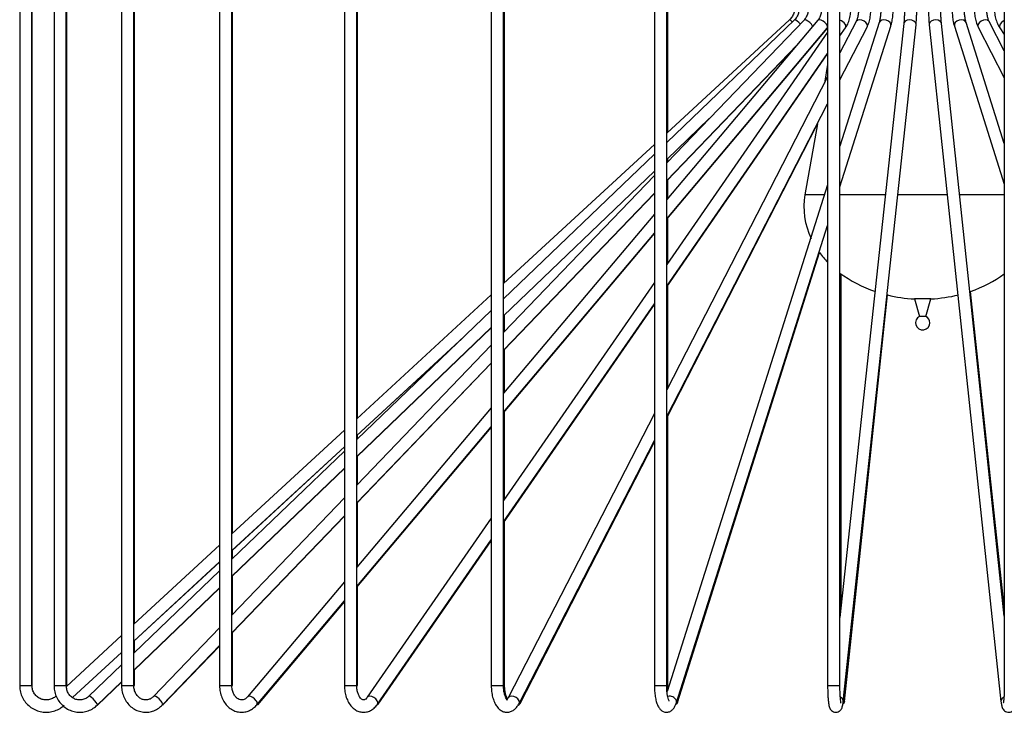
# Model space of a CAD drawing. Header units: millimetres. Extents: x 71 to 119, y 58 to 167.
# Tile 1 of 7: x 71 to 83, y 58 to 66. Entities that reach past the tile are written whole.
import ezdxf

# ---------------------------------------------------------------- set-up
doc = ezdxf.new("R2010")
doc.units = ezdxf.units.MM

msp = doc.modelspace()

# ---------------------------------------------------------------- linework, layer by layer
at = {"color": 7, "linetype": 'Continuous', "lineweight": 25}
for p, q in [((71.06863, 70.46213), (71.06863, 57.94088)), ((71.21863, 57.94088), (71.21863, 70.46213)), ((71.22006, 57.94088), (71.22006, 70.46213)), ((71.48791, 70.46213), (71.48791, 57.94088)), ((71.63791, 57.94088), (71.63791, 70.46213)), ((71.64216, 57.94088), (71.64216, 70.46213)), ((72.3118, 70.46213), (72.3118, 57.94088)), ((72.4618, 57.94088), (72.4618, 70.46213)), ((73.50862, 70.46213), (73.50862, 57.94088)), ((73.65862, 57.94088), (73.65862, 70.46213)), ((75.0324, 70.46213), (75.0324, 57.94088)), ((75.1824, 57.94088), (75.1824, 70.46213)), ((76.82456, 70.46213), (76.82456, 57.94088)), ((76.97456, 57.94088), (76.97456, 70.46213)), ((78.81625, 70.46213), (78.81625, 57.94088)), ((78.96625, 57.94088), (78.96625, 70.46213)), ((80.93091, 70.46213), (80.93091, 57.94088)), ((81.08091, 57.94088), (81.08091, 70.46213)), ((83.08729, 70.46213), (83.08729, 57.94088)), ((72.46869, 58.69634), (72.46869, 70.10223)), ((73.6679, 59.80257), (73.6679, 69.48201)), ((75.19371, 61.21007), (75.19371, 68.69288)), ((76.98746, 62.86475), (76.98746, 67.76517)), ((78.98024, 64.70301), (78.98024, 66.73451)), ((80.46711, 66.07459), (78.96625, 64.6901)), ((80.5263, 66.07359), (78.96625, 64.57719)), ((80.64255, 66.07143), (78.96625, 64.32702)), ((80.81128, 66.06779), (78.96625, 63.87769)), ((81.2785, 66.05376), (81.08091, 65.6694)), ((81.55995, 66.04212), (81.08091, 64.53036)), ((81.8608, 66.02748), (81.08091, 58.77156)), ((81.08091, 64.03379), (81.70295, 65.99681)), ((81.08091, 65.34133), (81.41191, 65.98517)), ((81.12183, 57.74871), (82.00994, 66.01145)), ((82.00994, 66.01145), (82.01001, 66.01947)), ((82.17071, 66.01156), (83.0469, 57.74882)), ((83.08729, 58.79048), (82.31987, 66.02738)), ((82.47776, 65.9969), (83.08729, 64.06493)), ((83.08729, 64.56348), (82.62081, 66.04203)), ((82.76896, 65.98524), (83.08729, 65.3645)), ((83.08729, 65.69322), (82.90243, 66.05369)), ((78.96625, 63.64075), (80.92735, 65.97117)), ((78.96625, 63.64488), (80.92599, 65.97114)), ((80.93091, 65.92469), (78.96625, 63.08378)), ((81.08091, 65.87788), (81.14932, 65.97681)), ((83.03177, 65.97685), (83.08729, 65.89645)), ((78.96625, 64.11053), (80.55678, 65.7657)), ((78.96625, 64.10818), (80.54871, 65.75611)), ((78.96625, 62.82006), (80.93091, 65.66098)), ((78.96625, 62.81259), (80.93091, 65.65811)), ((80.93091, 65.52927), (80.89112, 65.30023)), ((80.93091, 65.37763), (78.96625, 61.55605)), ((78.96625, 61.22797), (80.93091, 65.04955)), ((78.96625, 64.36933), (79.48595, 64.86783)), ((78.96625, 64.36811), (79.47326, 64.85463)), ((78.96625, 61.21251), (80.80331, 64.7948)), ((80.80504, 64.80472), (80.65437, 63.93743)), ((78.81625, 64.55173), (76.97456, 62.85284)), ((78.81625, 64.43331), (76.97456, 62.66676)), ((78.98024, 64.34158), (78.98024, 64.38154)), ((76.97456, 62.45892), (78.81625, 64.22546)), ((76.97456, 62.45691), (78.81625, 64.22417)), ((78.81625, 64.17092), (76.97456, 62.25441)), ((78.98024, 63.89431), (78.98024, 64.12276)), ((76.97456, 62.03792), (78.81625, 63.95444)), ((76.97456, 62.0341), (78.81625, 63.95197)), ((80.93091, 64.05699), (78.97012, 57.86919)), ((78.81625, 63.69963), (76.97456, 61.51352)), ((78.98024, 63.10402), (78.98024, 63.65739)), ((76.97456, 61.2807), (78.81625, 63.46682)), ((76.97456, 61.27399), (78.81625, 63.4625)), ((79.08466, 57.73407), (80.93091, 63.56043)), ((79.09815, 57.73416), (80.83194, 63.22966)), ((78.81625, 62.86687), (76.97456, 60.20378)), ((81.09547, 58.90701), (81.09547, 62.96949)), ((78.98024, 61.58328), (78.98024, 62.83286)), ((83.08729, 58.90701), (82.6735, 62.7568)), ((76.82456, 62.71448), (75.1824, 61.19964)), ((81.13585, 57.74882), (81.66221, 62.71256)), ((81.99079, 62.66487), (82.0527, 62.45133)), ((82.19196, 62.66487), (81.99079, 62.66487)), ((82.13006, 62.45133), (82.19196, 62.66487)), ((76.82456, 62.52288), (75.1824, 60.94772)), ((76.97456, 59.94007), (78.81625, 62.60316)), ((76.97456, 59.92792), (78.81625, 62.59533)), ((76.98746, 62.26783), (76.98746, 62.46929)), ((82.13006, 62.45133), (82.0527, 62.45133)), ((75.1824, 60.73987), (76.82456, 62.31504)), ((75.1824, 60.73718), (76.82456, 62.31297)), ((75.1824, 60.99556), (76.48482, 62.197)), ((75.1824, 60.99472), (76.46615, 62.1791)), ((76.82456, 62.09831), (75.1824, 60.38942)), ((76.98746, 61.52883), (76.98746, 62.04753)), ((75.1824, 60.17294), (76.82456, 61.88182)), ((75.1824, 60.16779), (76.82456, 61.87789)), ((76.82456, 61.33546), (75.1824, 59.38618)), ((76.98746, 60.22244), (76.98746, 61.28932)), ((78.81625, 61.26427), (77.03066, 57.79102)), ((78.98024, 57.94088), (78.98024, 61.2398)), ((75.0324, 61.06127), (73.65862, 59.79401)), ((75.1824, 59.15336), (76.82456, 61.10265)), ((75.1824, 59.14433), (76.82456, 61.09575)), ((75.19371, 60.95857), (75.19371, 61.00516)), ((77.16406, 57.72244), (78.81625, 60.9362)), ((73.65862, 59.58994), (75.0324, 60.8572)), ((73.65862, 59.58891), (75.0324, 60.85634)), ((77.1765, 57.7225), (78.81625, 60.92001)), ((75.0324, 60.80384), (73.65862, 59.48612)), ((75.19371, 60.40119), (75.19371, 60.74802)), ((73.65862, 59.27826), (75.0324, 60.59599)), ((73.65862, 59.27498), (75.0324, 60.59324)), ((75.0324, 60.23333), (73.65862, 58.80373)), ((75.19371, 59.3996), (75.19371, 60.17956)), ((73.65862, 58.58725), (75.0324, 60.01684)), ((73.65862, 58.58097), (75.0324, 60.01158)), ((76.82456, 59.98688), (75.31178, 57.79939)), ((76.98746, 57.94088), (76.98746, 59.9466)), ((73.50862, 59.65564), (72.4618, 58.68998)), ((75.43516, 57.71407), (76.82456, 59.72316)), ((75.44606, 57.71411), (76.82456, 59.71067)), ((73.6679, 59.49502), (73.6679, 59.59748)), ((72.4618, 58.48591), (73.50862, 59.45157)), ((72.4618, 58.48474), (73.50862, 59.45053)), ((73.50862, 59.34224), (72.4618, 58.33812)), ((73.6679, 58.81339), (73.6679, 59.28388)), ((72.4618, 58.13027), (73.50862, 59.13438)), ((75.0324, 59.20812), (73.85039, 57.80505)), ((75.19371, 57.94088), (75.19371, 59.15777)), ((72.4618, 58.12652), (73.50862, 59.13105)), ((73.96511, 57.70841), (75.0324, 58.97531)), ((73.97406, 57.70844), (75.0324, 58.96608)), ((72.3118, 58.55161), (71.63834, 57.93038)), ((73.50862, 58.64763), (72.70244, 57.80869)), ((73.6679, 57.94088), (73.6679, 58.59063)), ((72.46869, 58.34474), (72.46869, 58.4911)), ((72.81059, 57.70476), (73.50862, 58.43115)), ((72.81725, 57.70478), (73.50862, 58.42476)), ((71.71255, 57.79476), (72.3118, 58.34754)), ((71.71343, 57.79431), (72.3118, 58.34635)), ((72.3118, 58.19424), (71.9121, 57.81085)), ((72.46869, 57.94088), (72.46869, 58.13314)), ((72.01594, 57.7026), (72.3118, 57.98639)), ((72.02003, 57.70261), (72.3118, 57.98258)), ((78.98129, 57.90442), (78.98024, 57.94088)), ((81.08054, 57.94088), (81.08091, 57.94088))]:
    msp.add_line(p, q, dxfattribs=at)
at = {"color": 1, "linetype": 'Continuous', "lineweight": 25}
for p, q in [((80.89302, 63.93743), (80.65437, 63.93743)), ((81.63616, 63.93743), (81.08091, 63.93743)), ((82.39065, 63.93743), (81.78702, 63.93743)), ((83.08729, 63.93743), (82.54149, 63.93743)), ((71.06863, 57.94088), (71.15093, 57.94088)), ((71.15093, 57.94088), (71.21863, 57.94088)), ((71.21863, 57.94088), (71.22006, 57.94088)), ((71.48791, 57.94088), (71.58464, 57.94088)), ((71.58464, 57.94088), (71.63791, 57.94088)), ((71.63791, 57.94088), (71.64216, 57.94088)), ((72.3118, 57.94088), (72.42211, 57.94088)), ((72.42211, 57.94088), (72.4618, 57.94088)), ((72.4618, 57.94088), (72.46869, 57.94088)), ((73.50862, 57.94088), (73.63116, 57.94088)), ((73.63116, 57.94088), (73.65862, 57.94088)), ((73.65862, 57.94088), (73.6679, 57.94088)), ((75.0324, 57.94088), (75.16534, 57.94088)), ((75.16534, 57.94088), (75.1824, 57.94088)), ((75.1824, 57.94088), (75.1937, 57.94088)), ((76.82456, 57.94088), (76.96568, 57.94088)), ((76.96568, 57.94088), (76.97456, 57.94088)), ((76.97534, 57.94088), (76.98746, 57.94088)), ((78.81625, 57.94088), (78.963, 57.94088)), ((78.963, 57.94088), (78.96624, 57.94088)), ((78.96625, 57.94088), (78.98024, 57.94088)), ((80.93091, 57.94088), (81.08054, 57.94088)), ((72.81725, 57.70478), (72.81649, 57.70408)), ((73.97406, 57.70844), (73.97149, 57.70598))]:
    msp.add_line(p, q, dxfattribs=at)
at = {"color": 1, "linetype": 'Continuous', "lineweight": 25, "flags": 128}
for points in [[(80.59641, 66.02342), (80.57971, 66.04061), (80.55925, 66.05853), (80.54168, 66.0705), (80.52967, 66.07471), (80.5263, 66.07359)], [(80.73194, 66.01947), (80.71213, 66.04061), (80.68995, 66.05853), (80.6688, 66.0705), (80.65188, 66.07471), (80.64255, 66.07143)], [(80.74878, 65.9936), (80.74637, 65.99832), (80.73194, 66.01947)], [(80.91618, 66.01947), (80.89755, 66.04061), (80.87451, 66.05853), (80.85059, 66.0705), (80.82941, 66.07471), (80.8142, 66.0705), (80.81128, 66.06779)], [(81.41133, 66.01947), (81.39713, 66.04061), (81.37503, 66.05853), (81.34839, 66.0705), (81.32127, 66.07471), (81.29778, 66.0705), (81.28152, 66.05853), (81.2785, 66.05376)], [(81.41191, 65.98517), (81.41545, 65.99832), (81.41133, 66.01947)], [(81.70321, 66.01947), (81.6921, 66.04061), (81.67176, 66.05853), (81.64528, 66.0705), (81.6167, 66.07471), (81.59036, 66.0705), (81.57028, 66.05853), (81.55995, 66.04212)], [(81.70295, 65.99681), (81.70339, 65.99832), (81.70321, 66.01947)], [(82.01001, 66.01947), (82.00241, 66.04061), (81.98461, 66.05853), (81.95931, 66.0705), (81.93037, 66.07471), (81.90219, 66.0705), (81.87906, 66.05853), (81.8645, 66.04061), (81.8608, 66.02748)], [(82.31987, 66.02738), (82.31614, 66.04061), (82.30156, 66.05853), (82.27841, 66.0705), (82.25023, 66.07471), (82.22129, 66.0705), (82.196, 66.05853), (82.17822, 66.04061), (82.17064, 66.01947), (82.17071, 66.01156)], [(82.62081, 66.04203), (82.61044, 66.05853), (82.59033, 66.0705), (82.56398, 66.07471), (82.53539, 66.0705), (82.50892, 66.05853), (82.48859, 66.04061), (82.4775, 66.01947), (82.47735, 65.99832), (82.47776, 65.9969)], [(82.90243, 66.05369), (82.89937, 66.05853), (82.88308, 66.0705), (82.85957, 66.07471), (82.83243, 66.0705), (82.80579, 66.05853), (82.7837, 66.04061), (82.76953, 66.01947), (82.76542, 65.99832), (82.76896, 65.98524)], [(83.08729, 66.06507), (83.07521, 66.05853), (83.0522, 66.04061), (83.03549, 66.01947), (83.0276, 65.99832), (83.02974, 65.9804), (83.03177, 65.97685)], [(80.92735, 65.97117), (80.9244, 65.96842), (80.92285, 65.96741)], [(71.98574, 57.75673), (71.96551, 57.77787), (71.94505, 57.79579), (71.92748, 57.80777), (71.91547, 57.81198), (71.91219, 57.81094)], [(72.79183, 57.75673), (72.77202, 57.77787), (72.74984, 57.79579), (72.72869, 57.80777), (72.71177, 57.81198), (72.70264, 57.8089)], [(73.95529, 57.75673), (73.93666, 57.77787), (73.91362, 57.79579), (73.8897, 57.80777), (73.86852, 57.81198), (73.85331, 57.80777), (73.85079, 57.8055)], [(75.43141, 57.75673), (75.41468, 57.77787), (75.39167, 57.79579), (75.36589, 57.80777), (75.34127, 57.81198), (75.32154, 57.80777), (75.31224, 57.80003)], [(77.16348, 57.75673), (77.14928, 57.77787), (77.12718, 57.79579), (77.10054, 57.80777), (77.07342, 57.81198), (77.04994, 57.80777), (77.03368, 57.79579), (77.03067, 57.79104)], [(72.01593, 57.7026), (72.01719, 57.70568), (72.01371, 57.71766), (72.00267, 57.73559), (71.98574, 57.75673)], [(72.8106, 57.70477), (72.81137, 57.70568), (72.81313, 57.71766), (72.80626, 57.73559), (72.79183, 57.75673)], [(75.44606, 57.71411), (75.43625, 57.70568), (75.42786, 57.70269)], [(77.16406, 57.72243), (77.16761, 57.73559), (77.16348, 57.75673)], [(79.09815, 57.73416), (79.08778, 57.71766), (79.07652, 57.70955)], [(79.08466, 57.73409), (79.0851, 57.73559), (79.08492, 57.75673)], [(81.13585, 57.74882), (81.13212, 57.73559), (81.11852, 57.71845)]]:
    msp.add_lwpolyline(points, dxfattribs=at)
at = {"color": 1, "linetype": 'Continuous', "lineweight": 25}
for centre, radius, start, end in [((80.41869, 65.98621), 0.10077, 37.294059, 61.287822), ((80.88845, 65.98867), 0.04144, 334.972067, 47.997642), ((81.04211, 65.95423), 0.12232, 32.230492, 71.505952), ((81.11651, 65.99542), 0.03773, 330.433263, 39.592555), ((79.00085, 57.72117), 0.09128, 22.928208, 104.280064), ((73.92756, 57.72594), 0.04143, 334.960385, 47.999356), ((75.40234, 57.73269), 0.03773, 330.427831, 39.588154), ((77.14294, 57.74137), 0.03851, 285.03061, 330.661937), ((81.06571, 57.74961), 0.05613, 359.081316, 68.590309), ((83.10288, 57.74969), 0.05599, 111.794196, 180.857427)]:
    msp.add_arc(centre, radius, start, end, dxfattribs=at)
at = {"color": 7, "linetype": 'Continuous', "lineweight": 25}
for start, end in [(116.515833, 0), (0, 63.484167)]:
    msp.add_arc((82.09138, 62.3738), 0.08664, start, end, dxfattribs=at)
for major_axis, start_param, end_param in [((-1.45, 0), 6.14920782, 6.63264606), ((-1.45, 0), 0.51847704, 0.64296382), ((-1.45, 0), 0.7997668, 1.16262714), ((1.45, 0), 5.12550125, 5.46951306), ((-1.45, 0), 1.2703213, 1.50137193), ((1.45, 0), 4.78181337, 5.01768621)]:
    msp.add_ellipse((82.09138, 63.78716), major_axis=major_axis, ratio=0.77586207, start_param=start_param, end_param=end_param, dxfattribs=at)
for points, knots in [([(80.52228, 66.1849), (80.5222, 66.1835), (80.52109, 66.16468), (80.50945, 66.12937), (80.48762, 66.09465), (80.47113, 66.07853), (80.46711, 66.07459)], [0, 0, 0, 0, 0.03347179, 0.44884622, 0.86549059, 1, 1, 1, 1]), ([(80.57918, 66.18021), (80.57561, 66.16331), (80.56846, 66.1294), (80.54659, 66.09448), (80.53067, 66.07809), (80.5263, 66.07359)], [0, 0, 0, 0, 0.41912573, 0.84049845, 1, 1, 1, 1]), ([(80.69302, 66.20362), (80.69274, 66.19559), (80.69187, 66.17043), (80.6813, 66.12939), (80.66218, 66.09355), (80.64731, 66.07679), (80.64255, 66.07143)], [0, 0, 0, 0, 0.15941565, 0.49950269, 0.83993418, 1, 1, 1, 1]), ([(80.85499, 66.1792), (80.85498, 66.17898), (80.85412, 66.16166), (80.84576, 66.12846), (80.82933, 66.09121), (80.81609, 66.07404), (80.81128, 66.06779)], [0, 0, 0, 0, 0.00495472, 0.39274463, 0.77897091, 1, 1, 1, 1]), ([(81.14932, 65.97681), (81.15583, 65.98699), (81.17387, 66.01518), (81.19551, 66.06895), (81.21126, 66.13571), (81.21312, 66.18165), (81.21402, 66.20362)], [0, 0, 0, 0, 0.16201521, 0.44854375, 0.7362829, 1, 1, 1, 1]), ([(81.3084, 66.20362), (81.30823, 66.19424), (81.30771, 66.16673), (81.30199, 66.12284), (81.29097, 66.08077), (81.2822, 66.06177), (81.2785, 66.05376)], [0, 0, 0, 0, 0.160540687, 0.471073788, 0.776722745, 1, 1, 1, 1]), ([(81.41191, 65.98517), (81.41664, 65.99514), (81.43023, 66.02374), (81.4461, 66.07772), (81.45673, 66.14218), (81.45789, 66.18484), (81.4584, 66.20362)], [0, 0, 0, 0, 0.16242668, 0.46612724, 0.76494688, 1, 1, 1, 1]), ([(81.57999, 66.20362), (81.57988, 66.19365), (81.57955, 66.16459), (81.57583, 66.11816), (81.56858, 66.07257), (81.56256, 66.05132), (81.55995, 66.04212)], [0, 0, 0, 0, 0.160156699, 0.466781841, 0.769257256, 1, 1, 1, 1]), ([(81.70295, 65.99681), (81.70569, 66.00618), (81.71385, 66.03404), (81.72323, 66.08665), (81.72915, 66.14811), (81.72975, 66.18748), (81.72999, 66.20362)], [0, 0, 0, 0, 0.16167873, 0.480755, 0.78710337, 1, 1, 1, 1]), ([(81.86824, 66.18529), (81.86822, 66.18082), (81.86809, 66.15611), (81.86683, 66.11248), (81.8642, 66.06288), (81.86183, 66.03821), (81.8608, 66.02748)], [0, 0, 0, 0, 0.07395982, 0.40925396, 0.74306719, 1, 1, 1, 1]), ([(82.01038, 66.01613), (82.01106, 66.02295), (82.01335, 66.04618), (82.01616, 66.09276), (82.01808, 66.15035), (82.01827, 66.18791), (82.01836, 66.20362)], [0, 0, 0, 0, 0.13439907, 0.45743206, 0.77308859, 1, 1, 1, 1]), ([(82.16241, 66.20362), (82.16245, 66.19237), (82.16258, 66.15957), (82.16401, 66.10636), (82.16682, 66.05256), (82.16953, 66.024), (82.17071, 66.01156)], [0, 0, 0, 0, 0.15789193, 0.46052554, 0.76504493, 1, 1, 1, 1]), ([(82.31987, 66.02738), (82.31917, 66.03446), (82.31719, 66.05463), (82.31461, 66.09676), (82.31288, 66.1439), (82.31267, 66.17427), (82.3126, 66.1847)], [0, 0, 0, 0, 0.17407302, 0.49610159, 0.82683419, 1, 1, 1, 1]), ([(82.45085, 66.20362), (82.45098, 66.19174), (82.45137, 66.15714), (82.45589, 66.10074), (82.46484, 66.04281), (82.47381, 66.01094), (82.47776, 65.9969)], [0, 0, 0, 0, 0.15679226, 0.45675271, 0.76057258, 1, 1, 1, 1]), ([(82.62081, 66.04203), (82.61905, 66.04806), (82.61413, 66.06492), (82.60714, 66.10227), (82.60182, 66.15161), (82.60116, 66.1868), (82.60085, 66.20362)], [0, 0, 0, 0, 0.15607985, 0.43619654, 0.73048757, 1, 1, 1, 1]), ([(82.72259, 66.20362), (82.72282, 66.19115), (82.72348, 66.15508), (82.73107, 66.09632), (82.74635, 66.03482), (82.76191, 66.00071), (82.76896, 65.98524)], [0, 0, 0, 0, 0.15627465, 0.45184346, 0.75152869, 1, 1, 1, 1]), ([(82.90243, 66.05369), (82.89985, 66.05912), (82.8925, 66.07459), (82.88185, 66.10978), (82.87396, 66.15609), (82.87302, 66.18863), (82.87259, 66.20362)], [0, 0, 0, 0, 0.155733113, 0.444125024, 0.743890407, 1, 1, 1, 1]), ([(82.96719, 66.20362), (82.96752, 66.19061), (82.96843, 66.15355), (82.97876, 66.09344), (82.99985, 66.02918), (83.02152, 65.99365), (83.03177, 65.97685)], [0, 0, 0, 0, 0.1564132, 0.4455971, 0.73788689, 1, 1, 1, 1]), ([(71.06863, 57.94088), (71.06918, 57.9267), (71.07067, 57.88864), (71.08612, 57.82797), (71.11804, 57.76332), (71.16355, 57.70726), (71.22014, 57.66258), (71.28513, 57.63144), (71.3553, 57.61537), (71.42732, 57.61507), (71.49744, 57.63081), (71.56057, 57.65966), (71.59529, 57.68822), (71.61156, 57.7016)], [0, 0, 0, 0, 0.056696, 0.15211636, 0.24766166, 0.34319245, 0.43870471, 0.53418808, 0.62963992, 0.72506572, 0.82047518, 0.91587957, 1, 1, 1, 1]), ([(71.50986, 57.81185), (71.50406, 57.80692), (71.485, 57.7907), (71.44618, 57.77178), (71.39408, 57.76321), (71.34159, 57.77075), (71.2937, 57.79363), (71.25468, 57.82983), (71.22869, 57.87524), (71.21935, 57.91405), (71.21877, 57.93578), (71.21863, 57.94088)], [0, 0, 0, 0, 0.05682938, 0.18667223, 0.31701021, 0.4474869, 0.57799662, 0.70841387, 0.8386601, 0.96207712, 1, 1, 1, 1]), ([(71.48791, 57.94088), (71.48844, 57.92682), (71.48987, 57.88881), (71.50483, 57.82805), (71.53596, 57.76309), (71.58045, 57.70678), (71.63581, 57.662), (71.69931, 57.63096), (71.76774, 57.61517), (71.83775, 57.61526), (71.9057, 57.63138), (71.96675, 57.66052), (72.00023, 57.68916), (72.01594, 57.7026)], [0, 0, 0, 0, 0.056326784, 0.152307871, 0.248444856, 0.344513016, 0.440397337, 0.536016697, 0.631335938, 0.726391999, 0.821286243, 0.916120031, 1, 1, 1, 1]), ([(71.9121, 57.81085), (71.90659, 57.80597), (71.88856, 57.79002), (71.85215, 57.77159), (71.80351, 57.76325), (71.75422, 57.77073), (71.7089, 57.79361), (71.67186, 57.82999), (71.64736, 57.87547), (71.63859, 57.91422), (71.63804, 57.93579), (71.63791, 57.94088)], [0, 0, 0, 0, 0.05682424, 0.18597028, 0.31650438, 0.44853853, 0.58082775, 0.71195451, 0.84154919, 0.96257548, 1, 1, 1, 1]), ([(72.3118, 57.94088), (72.31228, 57.92707), (72.31359, 57.88917), (72.32755, 57.82831), (72.357, 57.7628), (72.39935, 57.70597), (72.45223, 57.6609), (72.5129, 57.62999), (72.57803, 57.61478), (72.64421, 57.6157), (72.70791, 57.6326), (72.76491, 57.66234), (72.79594, 57.69116), (72.81059, 57.70476)], [0, 0, 0, 0, 0.05561369, 0.15254949, 0.24979882, 0.34698872, 0.44379097, 0.53984573, 0.63492182, 0.72910288, 0.82277235, 0.91633304, 1, 1, 1, 1]), ([(72.70244, 57.80869), (72.69748, 57.80393), (72.68146, 57.78856), (72.64996, 57.77128), (72.60872, 57.76342), (72.56622, 57.77034), (72.52586, 57.79285), (72.49248, 57.82939), (72.47047, 57.87484), (72.46245, 57.91373), (72.46193, 57.93548), (72.4618, 57.94088)], [0, 0, 0, 0, 0.05679768, 0.18339366, 0.31335611, 0.44908791, 0.58556638, 0.71677382, 0.84377765, 0.96116926, 1, 1, 1, 1]), ([(73.50862, 57.94088), (73.50903, 57.92742), (73.51018, 57.8898), (73.52257, 57.829), (73.54925, 57.7629), (73.58811, 57.70527), (73.63723, 57.65955), (73.69399, 57.62861), (73.75471, 57.61422), (73.81558, 57.6165), (73.87315, 57.63462), (73.92435, 57.66527), (73.95188, 57.69441), (73.96511, 57.70841)], [0, 0, 0, 0, 0.05458284, 0.15254428, 0.251155, 0.35011155, 0.44874877, 0.54592689, 0.64069117, 0.73313377, 0.82437918, 0.91564171, 1, 1, 1, 1]), ([(73.85039, 57.80505), (73.84617, 57.80043), (73.83299, 57.786), (73.80863, 57.7708), (73.77932, 57.76394), (73.75033, 57.76854), (73.72044, 57.78591), (73.69341, 57.81525), (73.67199, 57.85623), (73.66029, 57.90049), (73.6591, 57.92938), (73.65862, 57.94088)], [0, 0, 0, 0, 0.0566697, 0.17709168, 0.30286755, 0.44405002, 0.56363178, 0.67792423, 0.79996682, 0.9203737, 1, 1, 1, 1]), ([(75.0324, 57.94088), (75.03272, 57.92788), (75.03365, 57.89082), (75.04387, 57.83056), (75.06638, 57.76428), (75.09877, 57.70778), (75.13874, 57.66372), (75.18371, 57.63335), (75.23413, 57.61616), (75.28724, 57.61442), (75.33897, 57.62875), (75.3851, 57.65687), (75.41605, 57.68765), (75.43127, 57.7087), (75.43516, 57.71407)], [0, 0, 0, 0, 0.05327293, 0.15174452, 0.25126661, 0.3522258, 0.44377889, 0.53132913, 0.6156276, 0.70589576, 0.79305774, 0.87973468, 0.96930795, 1, 1, 1, 1]), ([(75.31178, 57.79939), (75.3084, 57.79487), (75.29837, 57.7815), (75.28195, 57.76919), (75.26832, 57.7652), (75.25831, 57.76596), (75.24079, 57.77517), (75.22043, 57.79698), (75.20131, 57.83187), (75.18762, 57.87693), (75.18275, 57.91501), (75.18246, 57.93626), (75.1824, 57.94088)], [0, 0, 0, 0, 0.05630244, 0.16681794, 0.28169244, 0.41754964, 0.52787472, 0.63366425, 0.7466474, 0.85989088, 0.96951472, 1, 1, 1, 1]), ([(76.82456, 57.94088), (76.8248, 57.92841), (76.82547, 57.89235), (76.83298, 57.83346), (76.84981, 57.76811), (76.87463, 57.71159), (76.90611, 57.66712), (76.94299, 57.63574), (76.98458, 57.61761), (77.02941, 57.61387), (77.07268, 57.62532), (77.11067, 57.6498), (77.14115, 57.68225), (77.1567, 57.70953), (77.16406, 57.72244)], [0, 0, 0, 0, 0.051744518, 0.149596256, 0.248810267, 0.350795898, 0.445529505, 0.530264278, 0.608493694, 0.684916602, 0.764535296, 0.842459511, 0.925449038, 1, 1, 1, 1]), ([(77.02294, 57.76507), (77.02327, 57.76495), (77.02478, 57.76439), (77.01641, 57.77038), (77.00339, 57.79116), (76.98957, 57.82547), (76.97919, 57.87034), (76.97494, 57.91083), (76.97464, 57.93475), (76.97456, 57.94088)], [0, 0, 0, 0, 0.046485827, 0.208710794, 0.378547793, 0.554427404, 0.740239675, 0.933437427, 1, 1, 1, 1]), ([(77.02425, 57.78006), (77.02167, 57.78384), (77.01474, 57.79403), (77.00252, 57.82544), (76.99217, 57.86974), (76.98785, 57.91049), (76.98754, 57.93458), (76.98746, 57.94088)], [0, 0, 0, 0, 0.14265173, 0.38444749, 0.64000007, 0.90582873, 1, 1, 1, 1]), ([(78.81625, 57.94088), (78.81638, 57.92901), (78.81678, 57.8944), (78.82125, 57.83787), (78.8313, 57.77529), (78.8469, 57.71876), (78.86669, 57.67581), (78.8924, 57.64364), (78.92286, 57.62258), (78.96078, 57.61323), (78.99895, 57.61992), (79.02985, 57.63882), (79.0532, 57.66465), (79.07109, 57.69556), (79.08021, 57.72145), (79.08466, 57.73407)], [0, 0, 0, 0, 0.04995797, 0.14553373, 0.24233716, 0.3422074, 0.44984414, 0.52242117, 0.58811307, 0.65251152, 0.7214022, 0.78350164, 0.84820831, 0.92594653, 1, 1, 1, 1]), ([(78.9976, 57.75293), (78.99699, 57.75376), (78.99562, 57.75561), (78.98778, 57.773), (78.97935, 57.80287), (78.9717, 57.84557), (78.96702, 57.89347), (78.96648, 57.9264), (78.96625, 57.94088)], [0, 0, 0, 0, 0.12172375, 0.27177317, 0.44430766, 0.63611742, 0.83994527, 1, 1, 1, 1]), ([(80.93091, 57.94088), (80.93095, 57.92964), (80.93108, 57.89684), (80.93252, 57.84348), (80.93569, 57.78545), (80.94041, 57.73533), (80.94587, 57.70058), (80.95226, 57.67629), (80.96092, 57.65581), (80.97727, 57.63504), (81.00093, 57.61986), (81.03042, 57.61387), (81.05895, 57.61949), (81.08083, 57.63293), (81.09511, 57.64863), (81.10439, 57.66499), (81.11092, 57.68309), (81.11672, 57.70763), (81.11993, 57.73341), (81.12183, 57.74871)], [0, 0, 0, 0, 0.04687817, 0.13672988, 0.22715428, 0.31883719, 0.41421273, 0.47409498, 0.52363147, 0.56376076, 0.60464214, 0.64749413, 0.69233268, 0.72842184, 0.76120288, 0.79451214, 0.83757372, 0.90360014, 1, 1, 1, 1]), ([(81.09455, 57.72541), (81.0946, 57.72528), (81.0948, 57.7247), (81.09286, 57.73202), (81.09, 57.75013), (81.0864, 57.78339), (81.08334, 57.82954), (81.08128, 57.88384), (81.08103, 57.92232), (81.08091, 57.94088)], [0, 0, 0, 0, 0.027320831, 0.12400446, 0.264627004, 0.434132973, 0.621762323, 0.817487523, 1, 1, 1, 1]), ([(83.0469, 57.74882), (83.04781, 57.74098), (83.05058, 57.71682), (83.05557, 57.69041), (83.0635, 57.66512), (83.07817, 57.64142), (83.10089, 57.62342), (83.12859, 57.61454), (83.15752, 57.61665), (83.18138, 57.62772), (83.198, 57.64287), (83.20868, 57.65887), (83.21586, 57.67568), (83.22215, 57.6986), (83.22752, 57.7321), (83.23235, 57.78247), (83.23557, 57.84011), (83.2371, 57.89495), (83.23724, 57.9288), (83.23729, 57.94088)], [0, 0, 0, 0, 0.04770918, 0.1471058, 0.20850759, 0.25625615, 0.29591073, 0.33824478, 0.38103483, 0.41926634, 0.45256858, 0.48487339, 0.52189988, 0.57661602, 0.6774456, 0.76598861, 0.85897403, 0.94964605, 1, 1, 1, 1]), ([(83.08729, 57.94088), (83.08724, 57.93028), (83.08713, 57.89941), (83.08579, 57.84951), (83.08298, 57.79687), (83.07916, 57.75656), (83.07593, 57.73351), (83.07334, 57.72388), (83.07376, 57.72501), (83.07382, 57.72519)], [0, 0, 0, 0, 0.10427837, 0.30370147, 0.50225508, 0.69746355, 0.85750504, 0.97829176, 1, 1, 1, 1]), ([(77.03066, 57.79102), (77.02813, 57.78644), (77.02112, 57.7737), (77.01164, 57.76493), (77.01233, 57.76535), (77.01258, 57.76549)], [0, 0, 0, 0, 0.26669505, 0.7414582, 1, 1, 1, 1])]:
    msp.add_open_spline(points, degree=3, knots=knots, dxfattribs=at)

doc.saveas('drawing.dxf')
